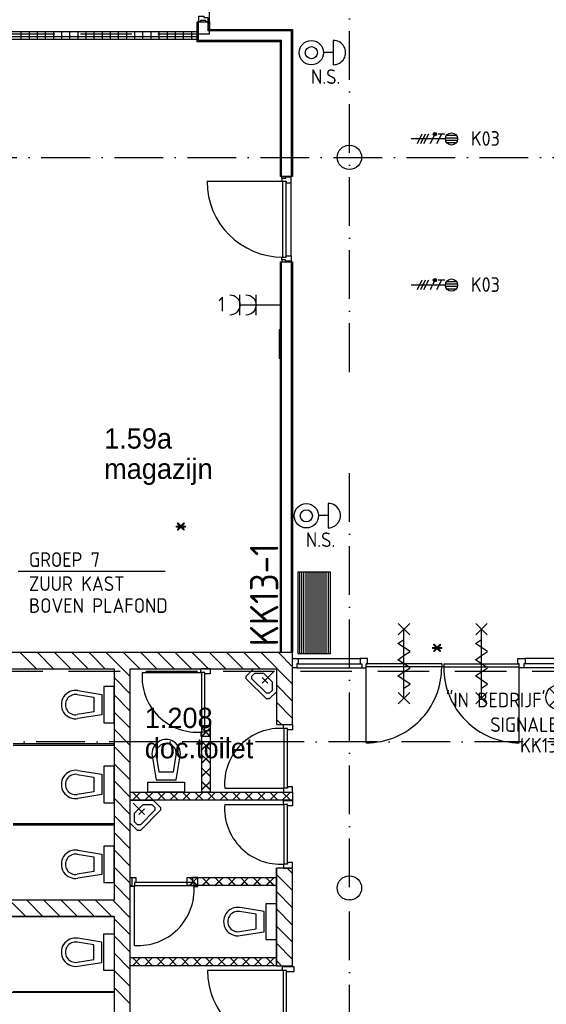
# Model space of a CAD drawing. Header units: millimetres. Extents: x -6587 to 112885, y 244 to 84344.
# Tile 38 of 50: x 71111 to 77601, y 47472 to 59601. Entities that reach past the tile are written whole.
import ezdxf
from ezdxf.enums import TextEntityAlignment as Align

# ---------------------------------------------------------------- set-up
doc = ezdxf.new("R2010")
doc.units = ezdxf.units.MM
doc.header["$LTSCALE"] = 100
doc.linetypes.add('DASHDOT', pattern=[9, 6, -1.5, 0, -1.5])
doc.linetypes.add('HIDDEN', pattern=[9.525, 6.35, -3.175])
doc.layers.get('0').update_dxf_attribs({"linetype": 'CONTINUOUS'})
for name, color, linetype in [('AL$1----_ALGEMEEN', 7, 'CONTINUOUS'), ('AL$7----_STRAMIEN', 1, 'DASHDOT'), ('AL22----_BINNENWAND', 7, 'CONTINUOUS'), ('AL28----_KONSTRUKTIE', 3, 'CONTINUOUS'), ('AL32----_BINNENKOZ', 7, 'CONTINUOUS'), ('AL32----_DRAAIR', 7, 'CONTINUOUS'), ('AL32----_DRAAIRICHTING', 1, 'CONTINUOUS'), ('AL65----_BEVEILIGING', 7, 'CONTINUOUS'), ('AL74----_INRSANITAIR', 7, 'CONTINUOUS'), ('ALXA1---_RASTER50', 12, 'CONTINUOUS'), ('ALXA7---_KALKZVUIL', 1, 'CONTINUOUS'), ('ALXAB---_PREFABBETON', 1, 'CONTINUOUS'), ('ALXAX---_TEGELWERK', 1, 'CONTINUOUS'), ('BOUW', 8, 'CONTINUOUS'), ('EB62203-_ATTRIB', 2, 'CONTINUOUS'), ('EB62205-_ATTRIB', 2, 'CONTINUOUS'), ('EB62209-_ATTRIB', 2, 'CONTINUOUS'), ('EB6331--_ATTRIB', 2, 'CONTINUOUS'), ('EB6441--_ATTRIB', 2, 'CONTINUOUS'), ('EL62203-_KRACHT-WCD230', 3, 'CONTINUOUS'), ('EL62205-_KRACHT-KAST', 3, 'CONTINUOUS'), ('EL62209-_KRACHT-ASP400', 3, 'CONTINUOUS'), ('EL6331--_BELET230V', 3, 'CONTINUOUS'), ('EL6441--_DATACOM', 3, 'CONTINUOUS'), ('LIJN050', 90, 'CONTINUOUS'), ('MAATV-SPARING', 1, 'CONTINUOUS'), ('TEKST25', 10, 'CONTINUOUS')]:
    doc.layers.add(name, color=color, linetype=linetype)
doc.styles.add('1_8', font='iso', dxfattribs={"width": 0.7, "height": 1.8})
doc.styles.add('3_5', font='iso', dxfattribs={"height": 3.5})
doc.styles.add('BURO-025', font='BUROFONT.shx', dxfattribs={"height": 250})
doc.styles.add('MAATVOERING', font='iso.shx')
doc.styles.add('NORATT', font='isocp.shx')
doc.styles.get("Standard").update_dxf_attribs({"font": 'iso.shx'})

# ---------------------------------------------------------------- blocks, each defined once
blk = doc.blocks.new('ES3W2A')
for p, q in [((1.25, 2), (-1.25, 2)), ((1.25, 2), (-1.25, 2)), ((0, 2), (0, -3)), ((0, 2), (0, -3)), ((1.25, 0), (-1.25, 0)), ((1.25, 0), (-1.25, 0))]:
    blk.add_line(p, q)
for centre in [(0, 3.25), (0, 3.25), (0, 1.25), (0, 1.25)]:
    blk.add_arc(centre, 1.25, 180, 0)
for tag, style, flags, p in [('VERMOGEN', 'NORATT', 9, (-2.5, 5)), ('VERMOGEN', '1_8', 9, (-2.5, 5)), ('GROEP', 'NORATT', 8, (0, 5)), ('GROEP', '1_8', 8, (0, 5)), ('SCHAK', 'NORATT', 8, (2.5, 5)), ('SCHAK', '1_8', 8, (2.5, 5)), ('GELIJK', 'NORATT', 9, (5, 5)), ('GELIJK', '1_8', 9, (5, 5)), ('KAST', 'NORATT', 9, (7, 5)), ('KAST', '1_8', 9, (7, 5)), ('TAL', 'NORATT', 8, (2.5, 5)), ('TAL', '1_8', 8, (2.5, 5))]:
    blk.add_attdef(tag, text='', height=1.8, rotation=90, dxfattribs=dict(style=style, flags=flags)).set_placement(p, align=Align.MIDDLE_CENTER)
at = {"width": 0.7, "flags": 8}
for style in ['NORATT', '1_8']:
    blk.add_attdef('DOEL', text='', height=1.8, rotation=90, dxfattribs=dict(at, style=style)).set_placement((-2.5, 5), align=Align.MIDDLE_LEFT)
at = {"flags": 9}
for style in ['NORATT', '1_8']:
    blk.add_attdef('M_CODE', text='', height=1.8, dxfattribs=dict(at, style=style)).set_placement((0, 0), align=Align.MIDDLE_CENTER)
blk = doc.blocks.new('ES111261')
for p, q in [((-5, 1.75), (5, 1.75)), ((-5, 1.5), (5, 1.5)), ((-5, 1.25), (5, 1.25)), ((-5, 1), (5, 1)), ((-5, 0.75), (5, 0.75)), ((-5, 0.5), (5, 0.5)), ((-5, 0.25), (5, 0.25)), ((-5, 0), (5, 0)), ((-5, -0.25), (5, -0.25)), ((-5, -0.5), (5, -0.5)), ((-5, -0.75), (5, -0.75)), ((-5, -1), (5, -1)), ((-5, -1.25), (5, -1.25)), ((-5, -1.5), (5, -1.5)), ((-5, -1.75), (5, -1.75)), ((-5, -2), (5, -2))]:
    blk.add_line(p, q)
blk.add_lwpolyline([(-5, -2), (5, -2), (5, 2), (-5, 2)], close=True)
for tag, height, style, flags, p in [('GROEPI', 1.8, '1_8', 9, (0, 9.5)), ('GROEP', 1.8, '1_8', 8, (0, 7.5)), ('CODE', 3.5, '3_5', 8, (0, 4.5)), ('M_CODE', 1.8, '1_8', 9, (0, 0)), ('KAST', 1.8, '1_8', 9, (0, -3.5)), ('VERMOGEN', 1.8, '1_8', 9, (0, -5.5)), ('DOEL', 1.8, '1_8', 9, (0, -7.5)), ('VERMOGENI', 1.8, '1_8', 9, (0, -9.5)), ('DOELI', 1.8, '1_8', 9, (0, -11.5))]:
    blk.add_attdef(tag, text='', height=height, dxfattribs=dict(style=style, flags=flags)).set_placement(p, align=Align.MIDDLE_CENTER)
at = {"style": '1_8', "flags": 9}
blk.add_attdef('RUIMTE', text='', height=1.8, dxfattribs=at).set_placement((0, -9.5), align=Align.MIDDLE)
blk = doc.blocks.new('ES111454')
for p, q in [((3.38, 5.7), (6.38, 5.7)), ((4.88, 5.7), (4.88, 4.53))]:
    blk.add_line(p, q)
for radius in [1.5, 0.75]:
    blk.add_circle((4.9, 3.01), radius)
blk.add_arc((4.88, 5.73), 1.5, 358.854, 181.146)
at = {"style": '1_8'}
for tag, flags, p in [('NUMMER', 8, (4.9, 8.51)), ('CODE', 8, (4.9, 6.01)), ('M_CODE', 9, (4.9, 3.01))]:
    blk.add_attdef(tag, text='', height=2, dxfattribs=dict(at, flags=flags)).set_placement(p, align=Align.MIDDLE)
blk = doc.blocks.new('ES081001')
for p, q in [((1.06, -1.06), (-1.06, 1.06)), ((-1.06, -1.06), (1.06, 1.06))]:
    blk.add_line(p, q)
blk.add_circle((0, 0), 1.5)
at = {"color": 2, "style": '1_8', "flags": 8}
for tag, p in [('NUMMER', (0, 5.5)), ('CODE', (0, 3))]:
    blk.add_attdef(tag, text='', height=1.8, dxfattribs=at).set_placement(p, align=Align.MIDDLE)
at = {"style": '1_8', "flags": 8}
blk.add_attdef('M_CODE', text='', height=1.8, dxfattribs=at).set_placement((0, 0), align=Align.MIDDLE_CENTER)
blk = doc.blocks.new('ES2X2')
for p, q in [((-0.45, 1.4), (-0.45, 2.6)), ((-0.15, 1.27), (-0.15, 2.73)), ((0.15, 1.27), (0.15, 2.73)), ((0.45, 1.4), (0.45, 2.6)), ((0, 1.25), (0, -3))]:
    blk.add_line(p, q)
at = {"color": 1}
for p, q in [((-0.72, -0.21), (-0.72, 0.11)), ((-0.64, -0.25), (-0.64, 0.15)), ((-0.6, 1.15), (-0.6, 0.35)), ((-0.6, 0.75), (0.6, 0.15)), ((-0.56, -0.25), (-0.56, 0.15)), ((-0.48, -0.21), (-0.48, 0.11)), ((-0.6, -0.05), (0.6, -0.65)), ((-0.6, -0.85), (0.6, -1.45)), ((-0.6, -1.25), (0.6, -1.85)), ((-0.6, -1.65), (0.6, -2.25))]:
    blk.add_line(p, q, dxfattribs=at)
blk.add_circle((0, 2), 0.75)
blk.add_circle((-0.6, -0.05), 0.2, dxfattribs=at)
at = {"style": '1_8'}
for tag, flags, p in [('VERMOGEN', 9, (-2.5, 4.5)), ('GROEP', 8, (0, 4.5)), ('SCHAK', 8, (2.5, 4.5)), ('KAST', 9, (7, 4.5)), ('DOEL', 8, (-2.5, 1))]:
    blk.add_attdef(tag, text='', height=1.8, rotation=90, dxfattribs=dict(at, flags=flags)).set_placement(p, align=Align.MIDDLE_LEFT)
at = {"style": '1_8', "flags": 8}
blk.add_attdef('TAL', text='', height=1.8, rotation=90, dxfattribs=at).set_placement((2.5, 4.5), align=Align.MIDDLE_CENTER)
at = {"style": '1_8', "flags": 9}
blk.add_attdef('M_CODE', text='', height=1.8, dxfattribs=at).set_placement((0, 0), align=Align.MIDDLE_CENTER)

msp = doc.modelspace()

# ---------------------------------------------------------------- linework, layer by layer
at = {"color": 3, "linetype": 'Continuous'}
for p, q in [((74309.8, 55780.6), (74309.8, 55429.1)), ((74324.8, 55780.6), (74309.8, 55780.6)), ((74324.8, 55428.8), (74309.8, 55428.8))]:
    msp.add_line(p, q, dxfattribs=at)
at = {"layer": 'AL$1----_ALGEMEEN', "color": 8}
msp.add_line((73384.6, 48047), (74274.8, 48047), dxfattribs=at)
at = {"layer": 'AL$7----_STRAMIEN', "color": 1}
for p, q in [((75174.8, 55260.6), (75174.8, 76734.4)), ((26373, 57905), (98018.3, 57905)), ((75174.8, 7509.2), (75174.8, 54196.6)), ((98018.3, 50705), (37273.1, 50705))]:
    msp.add_line(p, q, dxfattribs=at)
at = {"layer": 'AL22----_BINNENWAND', "color": 8}
for p, q in [((73299.8, 59330), (73299.8, 59576)), ((73299.8, 59576), (73449.8, 59576)), ((73449.8, 59576), (73449.8, 59480)), ((67874.8, 59455), (73299.8, 59455)), ((73299.8, 59455), (73299.8, 59355)), ((73449.8, 59480), (74474.8, 59480)), ((74474.8, 59480), (74474.8, 57668.1)), ((73299.8, 59355), (67974.8, 59355)), ((74324.8, 59330), (73299.8, 59330)), ((74324.8, 57668.1), (74324.8, 59330)), ((74474.8, 57668.1), (74324.8, 57668.1)), ((74324.8, 51805), (74324.8, 56618.1)), ((74324.8, 56618.1), (74474.8, 56618.1)), ((74474.8, 56618.1), (74474.8, 51805)), ((71317.5, 51605), (71117.5, 51805)), ((71529.6, 51605), (71329.6, 51805)), ((71741.7, 51605), (71541.7, 51805)), ((71953.9, 51605), (71753.9, 51805)), ((72166, 51605), (71966, 51805)), ((74474.8, 51805), (74324.8, 51805)), ((68074.8, 51605), (72274.8, 51605)), ((72274.8, 51605), (72274.8, 48755)), ((71827.6, 51336.3), (72124.8, 51288.5)), ((72274.8, 51388.5), (72149.8, 51388.5)), ((72149.8, 51388.5), (72149.8, 50938.5)), ((72274.8, 50938.5), (72274.8, 51388.5)), ((71819.7, 51286.9), (72024.8, 51253.9)), ((72024.8, 51253.9), (72024.8, 51073.1)), ((72124.8, 51288.5), (72124.8, 51038.5)), ((71699.8, 51113.5), (71699.8, 51113.5)), ((72024.8, 51073.1), (71819.7, 51040.1)), ((72124.8, 51038.5), (71827.6, 50990.7)), ((71874.8, 50988.5), (71874.8, 50988.5)), ((72149.8, 50938.5), (72274.8, 50938.5)), ((73357.8, 50085), (73357.8, 50908)), ((73357.8, 50908), (73457.8, 50908)), ((73457.8, 50908), (73457.8, 50085)), ((73357.8, 50085), (73357.8, 50774)), ((73357.8, 50774), (73457.8, 50774)), ((73457.8, 50774), (73457.8, 50085)), ((72274.8, 50678.5), (71031.3, 50678.5)), ((71031.3, 50665.5), (72274.8, 50665.5)), ((72274.8, 50665.5), (72274.8, 50678.5)), ((71827.6, 50352.8), (72124.8, 50305)), ((72274.8, 50405), (72149.8, 50405)), ((72149.8, 50405), (72149.8, 49955)), ((72274.8, 49955), (72274.8, 50405)), ((71819.7, 50303.4), (72024.8, 50270.4)), ((72024.8, 50270.4), (72024.8, 50089.6)), ((72124.8, 50305), (72124.8, 50055)), ((71699.8, 50130), (71699.8, 50130)), ((72024.8, 50089.6), (71819.7, 50056.6)), ((72124.8, 50055), (71827.6, 50007.2)), ((71874.8, 50005), (71874.8, 50005)), ((72474.8, 49985), (72474.8, 50085)), ((72474.8, 50085), (74474.8, 50085)), ((74474.8, 49985), (72474.8, 49985)), ((73457.8, 50085), (73357.8, 50085)), ((73457.8, 50085), (73357.8, 50085)), ((74474.8, 50085), (74474.8, 49985)), ((72149.8, 49955), (72274.8, 49955)), ((72274.8, 49694.5), (71031.3, 49694.5)), ((71031.3, 49681.5), (72274.8, 49681.5)), ((72274.8, 49681.5), (72274.8, 49694.5)), ((71827.6, 49369.3), (72124.8, 49321.5)), ((72274.8, 49421.5), (72149.8, 49421.5)), ((72149.8, 49421.5), (72149.8, 48971.5)), ((72274.8, 48971.5), (72274.8, 49421.5)), ((71819.7, 49319.9), (72024.8, 49286.9)), ((72024.8, 49286.9), (72024.8, 49106.1)), ((72124.8, 49321.5), (72124.8, 49071.5)), ((71699.8, 49146.5), (71699.8, 49146.5)), ((72024.8, 49106.1), (71819.7, 49073.1)), ((72124.8, 49071.5), (71827.6, 49023.7)), ((71874.8, 49021.5), (71874.8, 49021.5)), ((72474.8, 48935), (72474.8, 49035)), ((72474.8, 49035), (72494.8, 49035)), ((72494.8, 49035), (72494.8, 48935)), ((73174.8, 48935), (73174.8, 49035)), ((73174.8, 49035), (74274.8, 49035)), ((73308.8, 48935), (73308.8, 49035)), ((73308.8, 49035), (74274.8, 49035)), ((74274.8, 49035), (74274.8, 48935)), ((74274.8, 49035), (74274.8, 48935)), ((72149.8, 48971.5), (72274.8, 48971.5)), ((72494.8, 48935), (72474.8, 48935)), ((74274.8, 48935), (73174.8, 48935)), ((74274.8, 48935), (73308.8, 48935)), ((72274.8, 48755), (68074.8, 48755)), ((72274.8, 48755), (68074.8, 48755)), ((71185.5, 48555), (70985.5, 48755)), ((71397.6, 48555), (71197.6, 48755)), ((71609.8, 48555), (71409.8, 48755)), ((71821.9, 48555), (71621.9, 48755)), ((72034, 48555), (71834, 48755)), ((72246.2, 48555), (72046.2, 48755)), ((72274.8, 48555), (68074.8, 48555)), ((68074.8, 48555), (72274.8, 48555)), ((72124.8, 48238.5), (71827.6, 48286.3)), ((71874.8, 48288.5), (71874.8, 48288.5)), ((72149.8, 47888.5), (72149.8, 48338.5)), ((72149.8, 48338.5), (72274.8, 48338.5)), ((72274.8, 48338.5), (72274.8, 47888.5)), ((71699.8, 48163.5), (71699.8, 48163.5)), ((72024.8, 48203.9), (71819.7, 48236.9)), ((72024.8, 48023.1), (72024.8, 48203.9)), ((72124.8, 47988.5), (72124.8, 48238.5)), ((72474.8, 48047), (74274.8, 48047)), ((72474.8, 47947), (72474.8, 48047)), ((74274.8, 48047), (74274.8, 47947)), ((71819.7, 47990.1), (72024.8, 48023.1)), ((71827.6, 47940.7), (72124.8, 47988.5)), ((74274.8, 47947), (72474.8, 47947)), ((72274.8, 47888.5), (72149.8, 47888.5)), ((72274.8, 47615.5), (71018.3, 47615.5)), ((71031.3, 47628.5), (72274.8, 47628.5)), ((72274.8, 47628.5), (72274.8, 47615.5))]:
    msp.add_line(p, q, dxfattribs=at)
at = {"layer": 'AL22----_BINNENWAND', "color": 8, "linetype": 'Continuous'}
for p, q in [((73314.8, 59345), (73314.8, 59576)), ((73434.8, 59465), (73434.8, 59576)), ((74459.8, 59465), (73434.8, 59465)), ((74459.8, 57668.1), (74459.8, 59465)), ((74339.8, 59345), (73314.8, 59345)), ((74339.8, 57668.1), (74339.8, 59345)), ((74339.8, 51805), (74339.8, 56618.1)), ((74459.8, 51805), (74459.8, 56618.1))]:
    msp.add_line(p, q, dxfattribs=at)
at = {"layer": 'AL22----_BINNENWAND', "color": 8}
for centre, radius in [((71799.8, 51163.5), 175), ((71799.8, 51163.5), 125), ((71799.8, 50180), 175), ((71799.8, 50180), 125), ((71799.8, 49196.5), 175), ((71799.8, 49196.5), 125), ((71799.8, 48113.5), 175), ((71799.8, 48113.5), 125)]:
    msp.add_arc(centre, radius, 80.86729, 279.13271, dxfattribs=at)
at = {"layer": 'AL28----_KONSTRUKTIE', "color": 8, "linetype": 'Continuous'}
for p, q in [((74474.8, 51805), (67874.8, 51805)), ((74474.8, 50917), (74474.8, 51805)), ((72474.8, 48555), (72474.8, 51605)), ((72474.8, 51605), (74274.8, 51604)), ((74274.8, 51604), (74274.8, 50917)), ((74274.8, 50917), (74474.8, 50917)), ((74274.8, 49150), (74274.8, 47947)), ((74474.8, 49150), (74274.8, 49150)), ((74474.8, 47947), (74474.8, 49150)), ((72274.8, 48555), (72274.8, 44955)), ((72474.8, 44955), (72474.8, 48555)), ((74274.8, 47947), (74474.8, 47947))]:
    msp.add_line(p, q, dxfattribs=at)
at = {"layer": 'AL28----_KONSTRUKTIE', "color": 8}
for centre in [(75174.8, 57905), (75174.8, 48905)]:
    msp.add_circle(centre, 150, dxfattribs=at)
at = {"layer": 'AL32----_BINNENKOZ', "color": 8}
for p, q in [((74474.8, 51616), (74474.8, 51730)), ((74474.8, 51730), (74541.8, 51730)), ((74541.8, 51730), (75309.3, 51730)), ((74541.8, 51730), (74541.8, 51667)), ((75399.3, 51730), (75309.3, 51730)), ((75309.3, 51730), (75309.3, 51667)), ((75399.3, 51667), (75399.3, 51730)), ((77250.3, 51667), (77250.3, 51730)), ((77250.3, 51730), (77340.3, 51730)), ((78107.8, 51730), (77340.3, 51730)), ((77340.3, 51730), (77340.3, 51667)), ((73343.8, 51608), (73457.8, 51608)), ((73343.8, 51558), (73343.8, 51608)), ((73394.8, 51558), (73343.8, 51558)), ((73354.8, 50824), (73354.8, 51558)), ((73394.8, 51541), (73394.8, 51558)), ((73394.8, 50824), (73394.8, 51558)), ((73457.8, 51608), (73457.8, 51541)), ((74524.8, 51616), (74474.8, 51616)), ((74541.8, 51667), (74524.8, 51667)), ((74524.8, 51667), (74524.8, 51616)), ((74524.8, 51616), (75326.3, 51616)), ((74541.8, 51667), (75309.3, 51667)), ((75309.3, 51667), (75326.3, 51667)), ((75326.3, 51667), (75326.3, 51616)), ((75326.3, 51616), (75382.3, 51616)), ((75326.3, 51616), (75382.3, 51616)), ((76312.3, 51667), (75382.3, 51667)), ((75382.3, 51616), (75382.3, 51667)), ((75382.3, 51667), (75399.3, 51667)), ((76312.3, 51627), (75382.3, 51627)), ((76312.3, 51667), (76312.3, 51627)), ((76337.3, 51627), (76312.3, 51627)), ((76337.3, 51667), (76337.3, 51627)), ((76337.3, 51667), (77267.3, 51667)), ((76337.3, 51627), (77267.3, 51627)), ((77267.3, 51667), (77250.3, 51667)), ((77267.3, 51616), (77267.3, 51667)), ((77323.3, 51616), (77267.3, 51616)), ((77323.3, 51616), (77267.3, 51616)), ((77340.3, 51667), (77323.3, 51667)), ((77323.3, 51667), (77323.3, 51616)), ((78124.8, 51616), (77323.3, 51616)), ((78107.8, 51667), (77340.3, 51667)), ((73457.8, 51541), (73394.8, 51541)), ((73394.8, 50824), (73343.8, 50824)), ((73343.8, 50824), (73343.8, 50774)), ((73457.8, 50841), (73394.8, 50841)), ((73394.8, 50841), (73394.8, 50824)), ((73457.8, 50774), (73457.8, 50841)), ((74360.8, 50919), (74474.8, 50919)), ((74360.8, 50869), (74360.8, 50919)), ((74411.8, 50869), (74360.8, 50869)), ((74371.8, 50135), (74371.8, 50869)), ((74411.8, 50135), (74411.8, 50869)), ((74411.8, 50852), (74411.8, 50869)), ((74474.8, 50852), (74411.8, 50852)), ((74474.8, 50919), (74474.8, 50852)), ((73343.8, 50774), (73457.8, 50774)), ((74411.8, 50135), (74360.8, 50135)), ((74360.8, 50135), (74360.8, 50085)), ((74474.8, 50152), (74411.8, 50152)), ((74411.8, 50152), (74411.8, 50135)), ((74474.8, 50085), (74474.8, 50152)), ((74360.8, 50085), (74474.8, 50085)), ((74360.8, 49984), (74474.8, 49984)), ((74360.8, 49934), (74360.8, 49984)), ((74474.8, 49984), (74474.8, 49917)), ((74411.8, 49934), (74360.8, 49934)), ((74371.8, 49200), (74371.8, 49934)), ((74411.8, 49200), (74411.8, 49934)), ((74411.8, 49917), (74411.8, 49934)), ((74474.8, 49917), (74411.8, 49917)), ((74411.8, 49200), (74360.8, 49200)), ((74360.8, 49200), (74360.8, 49150)), ((74360.8, 49150), (74474.8, 49150)), ((74474.8, 49217), (74411.8, 49217)), ((74411.8, 49217), (74411.8, 49200)), ((74474.8, 49150), (74474.8, 49217)), ((72474.8, 48921), (72474.8, 49035)), ((72474.8, 49035), (72541.8, 49035)), ((72541.8, 49035), (72541.8, 48972)), ((73308.8, 49035), (73241.8, 49035)), ((73241.8, 49035), (73241.8, 48972)), ((73308.8, 48921), (73308.8, 49035)), ((72524.8, 48921), (72474.8, 48921)), ((72541.8, 48972), (72524.8, 48972)), ((72524.8, 48972), (72524.8, 48921)), ((73258.8, 48972), (72524.8, 48972)), ((73258.8, 48932), (72524.8, 48932)), ((73241.8, 48972), (73258.8, 48972)), ((73258.8, 48972), (73258.8, 48921)), ((73258.8, 48921), (73308.8, 48921)), ((74349.3, 47889), (74349.3, 47939)), ((74349.3, 47939), (74488.3, 47939)), ((74488.3, 47939), (74488.3, 47872)), ((74400.3, 47889), (74349.3, 47889)), ((74400.3, 47889), (74360.3, 47889)), ((74360.3, 47889), (74360.3, 46955)), ((74360.3, 47889), (74360.3, 46955)), ((74400.3, 46955), (74400.3, 47889)), ((74400.3, 47872), (74400.3, 47889)), ((74488.3, 47872), (74400.3, 47872))]:
    msp.add_line(p, q, dxfattribs=at)
for points in [[(73431.8, 59576), (73406.8, 59576), (73406.8, 59592), (73339.8, 59592), (73339.8, 59576), (73317.8, 59576), (73317.8, 59643), (73380.8, 59643), (73380.8, 59626), (73431.8, 59626), (73431.8, 59576)], [(74342.8, 57645.1), (74342.8, 57668.1), (74386.8, 57668.1), (74386.8, 57645.1)], [(74342.8, 57645.1), (74342.8, 57610.1), (74393.8, 57610.1), (74393.8, 57593.1), (74456.8, 57593.1), (74456.8, 57660.1), (74386.8, 57660.1), (74386.8, 57645.1), (74342.8, 57645.1)], [(74353.8, 56676.1), (74353.8, 57610.1)], [(74393.8, 56676.1), (74393.8, 57610.1)], [(74342.8, 56641.1), (74342.8, 56676.1), (74393.8, 56676.1), (74393.8, 56693.1), (74456.8, 56693.1), (74456.8, 56626.1), (74386.8, 56626.1), (74386.8, 56641.1), (74342.8, 56641.1)], [(74342.8, 56641.1), (74342.8, 56618.1), (74386.8, 56618.1), (74386.8, 56641.1)]]:
    msp.add_lwpolyline(points, dxfattribs=at)
at = {"layer": 'AL32----_BINNENKOZ', "color": 8, "linetype": 'Continuous'}
msp.add_lwpolyline([(74456.8, 56693.1), (74456.8, 57593.1)], dxfattribs=at)
at = {"layer": 'AL32----_DRAAIR', "color": 8}
for p, q in [((72620.8, 51558), (73354.8, 51558)), ((75382.3, 50693), (75382.3, 51627)), ((77267.3, 50693), (77267.3, 51627)), ((73637.8, 50135), (74371.8, 50135)), ((73637.8, 49934), (74371.8, 49934)), ((72524.8, 48198), (72524.8, 48932))]:
    msp.add_line(p, q, dxfattribs=at)
msp.add_lwpolyline([(73419.8, 57610.1), (74353.8, 57610.1)], dxfattribs=at)
for centre, radius, start, end in [((74353.8, 57610.1), 934, 180, 270), ((73304.8, 51507.9), 685.8, 175.8145, 274.1855), ((75381.7, 51623.6), 930.6, 270.03613, 0.20977), ((77267.9, 51623.6), 930.6, 179.79023, 269.96387), ((74321.8, 50185), 685.8, 85.8145, 184.1855), ((74321.8, 49883.9), 685.8, 175.8145, 274.1855), ((72574.9, 48881.9), 685.8, 265.8145, 4.1855)]:
    msp.add_arc(centre, radius, start, end, dxfattribs=at)
at = {"layer": 'AL32----_DRAAIRICHTING', "color": 8}
msp.add_line((74360.3, 47889), (73426.3, 47889), dxfattribs=at)
msp.add_arc((74360.3, 47889), 934, 180, 270, dxfattribs=at)
at = {"layer": 'AL65----_BEVEILIGING', "color": 8, "linetype": 'Continuous'}
for p, q in [((75777.3, 52022), (75917.3, 52162)), ((75917.3, 52022), (75777.3, 52162)), ((76732.3, 52022), (76872.3, 52162)), ((76872.3, 52022), (76732.3, 52162)), ((75847.3, 51242), (75847.3, 52092)), ((76802.3, 51242), (76802.3, 52092)), ((75772.3, 51917), (75847.3, 51967)), ((75922.3, 51817), (75772.3, 51917)), ((76727.3, 51917), (76802.3, 51967)), ((76877.3, 51817), (76727.3, 51917)), ((75847.3, 51767), (75922.3, 51817)), ((76802.3, 51767), (76877.3, 51817)), ((75772.3, 51717), (75847.3, 51767)), ((75922.3, 51617), (75772.3, 51717)), ((76727.3, 51717), (76802.3, 51767)), ((76877.3, 51617), (76727.3, 51717)), ((75772.3, 51517), (75847.3, 51567)), ((75847.3, 51567), (75922.3, 51617)), ((76727.3, 51517), (76802.3, 51567)), ((76802.3, 51567), (76877.3, 51617)), ((75922.3, 51417), (75772.3, 51517)), ((76877.3, 51417), (76727.3, 51517)), ((75777.3, 51172), (75917.3, 51312)), ((75917.3, 51172), (75777.3, 51312)), ((75847.3, 51367), (75922.3, 51417)), ((76732.3, 51172), (76872.3, 51312)), ((76872.3, 51172), (76732.3, 51312)), ((76802.3, 51367), (76877.3, 51417))]:
    msp.add_line(p, q, dxfattribs=at)
at = {"layer": 'AL74----_INRSANITAIR', "color": 8, "linetype": 'Continuous'}
for p, q in [((73903.6, 51515.6), (73992, 51604)), ((73974.3, 51515.6), (74009.6, 51551)), ((73992, 51604), (74274.8, 51604)), ((74009.6, 51551), (74115.7, 51551)), ((74239.4, 51568.6), (74098, 51427.2)), ((74115.7, 51551), (74115.7, 51551)), ((74115.7, 51551), (74221.8, 51444.9)), ((74274.8, 51604), (74274.8, 51321.2)), ((74274.8, 51604), (74274.8, 51604)), ((73903.6, 51480.3), (73903.6, 51515.6)), ((74151.1, 51232.8), (73903.6, 51480.3)), ((73974.3, 51480.3), (73974.3, 51515.6)), ((74151.1, 51303.5), (73974.3, 51480.3)), ((74168.7, 51427.2), (74098, 51497.9)), ((74221.8, 51444.9), (74221.8, 51338.8)), ((74221.8, 51338.8), (74186.4, 51303.5)), ((74274.8, 51321.2), (74186.4, 51232.8)), ((74186.4, 51303.5), (74151.1, 51303.5)), ((74186.4, 51232.8), (74151.1, 51232.8)), ((72966.3, 50660), (72966.3, 50660)), ((72743.6, 50532.2), (72791.3, 50235)), ((72792.9, 50540.1), (72825.9, 50335)), ((73006.8, 50335), (73039.8, 50540.1)), ((73041.3, 50235), (73089.1, 50532.2)), ((73091.3, 50485), (73091.3, 50485)), ((72791.3, 50235), (73041.3, 50235)), ((72825.9, 50335), (73006.8, 50335)), ((72691.3, 50085), (72691.3, 50210)), ((72691.3, 50210), (73141.3, 50210)), ((73141.3, 50210), (73141.3, 50085)), ((72474.8, 49985), (72757.6, 49985)), ((72474.8, 49702.2), (72474.8, 49985)), ((72474.8, 49985), (72474.8, 49985)), ((73141.3, 50085), (72691.3, 50085)), ((72757.6, 49985), (72846, 49896.6)), ((72510.2, 49949.6), (72651.6, 49808.2)), ((72527.8, 49825.9), (72633.9, 49932)), ((72651.6, 49878.9), (72580.9, 49808.2)), ((72775.3, 49861.3), (72598.5, 49684.5)), ((72846, 49861.3), (72598.5, 49613.8)), ((72633.9, 49932), (72740, 49932)), ((72740, 49932), (72775.3, 49896.6)), ((72775.3, 49896.6), (72775.3, 49861.3)), ((72846, 49896.6), (72846, 49861.3)), ((72527.8, 49719.8), (72527.8, 49825.9)), ((72527.8, 49825.9), (72527.8, 49825.9)), ((72563.2, 49613.8), (72474.8, 49702.2)), ((72474.8, 49702.2), (72474.8, 49702.2)), ((72563.2, 49684.5), (72527.8, 49719.8)), ((72598.5, 49684.5), (72563.2, 49684.5)), ((72598.5, 49613.8), (72563.2, 49613.8)), ((74124.8, 48615.5), (73827.6, 48663.3)), ((73874.8, 48665.5), (73874.8, 48665.5)), ((74149.8, 48265.5), (74149.8, 48715.5)), ((74149.8, 48715.5), (74274.8, 48715.5)), ((74274.8, 48715.5), (74274.8, 48265.5)), ((73699.8, 48540.5), (73699.8, 48540.5)), ((74024.8, 48580.9), (73819.7, 48613.9)), ((74024.8, 48400.1), (74024.8, 48580.9)), ((74124.8, 48365.5), (74124.8, 48615.5)), ((73819.7, 48367.1), (74024.8, 48400.1)), ((73827.6, 48317.7), (74124.8, 48365.5)), ((74274.8, 48265.5), (74149.8, 48265.5))]:
    msp.add_line(p, q, dxfattribs=at)
for centre, radius, start, end in [((72916.3, 50560), 175, 350.86729, 189.13271), ((72916.3, 50560), 125, 350.86729, 189.13271), ((73799.8, 48490.5), 175, 80.86729, 279.13271), ((73799.8, 48490.5), 125, 80.86729, 279.13271)]:
    msp.add_arc(centre, radius, start, end, dxfattribs=at)
at = {"layer": 'ALXA1---_RASTER50', "color": 8}
msp.add_line((74274.8, 47947), (74274.8, 49150), dxfattribs=at)
at = {"layer": 'ALXA7---_KALKZVUIL', "color": 8}
for p, q in [((73357.8, 50875.7), (73457.8, 50775.7)), ((73357.8, 50775.7), (73457.8, 50875.7)), ((73457.8, 50872.7), (73357.8, 50772.7)), ((73457.8, 50772.7), (73357.8, 50872.7)), ((73357.8, 50711.1), (73457.8, 50611.1)), ((73357.8, 50611.1), (73457.8, 50711.1)), ((73457.8, 50708.1), (73357.8, 50608.1)), ((73457.8, 50608.1), (73357.8, 50708.1)), ((73357.8, 50546.5), (73457.8, 50446.5)), ((73357.8, 50446.5), (73457.8, 50546.5)), ((73457.8, 50543.5), (73357.8, 50443.5)), ((73457.8, 50443.5), (73357.8, 50543.5)), ((73357.8, 50381.9), (73457.8, 50281.9)), ((73357.8, 50281.9), (73457.8, 50381.9)), ((73457.8, 50378.9), (73357.8, 50278.9)), ((73457.8, 50278.9), (73357.8, 50378.9)), ((73357.8, 50217.3), (73457.8, 50117.3)), ((73357.8, 50117.3), (73457.8, 50217.3)), ((73457.8, 50214.3), (73357.8, 50114.3)), ((73457.8, 50114.3), (73357.8, 50214.3)), ((72501.8, 49985), (72601.8, 50085)), ((72601.8, 49985), (72501.8, 50085)), ((72655.6, 49985), (72755.6, 50085)), ((72755.6, 49985), (72655.6, 50085)), ((72809.5, 49985), (72909.5, 50085)), ((72909.5, 49985), (72809.5, 50085)), ((72963.3, 49985), (73063.3, 50085)), ((73063.3, 49985), (72963.3, 50085)), ((73117.1, 49985), (73217.1, 50085)), ((73217.1, 49985), (73117.1, 50085)), ((73271, 49985), (73371, 50085)), ((73371, 49985), (73271, 50085)), ((73424.8, 49985), (73524.8, 50085)), ((73524.8, 49985), (73424.8, 50085)), ((73578.7, 49985), (73678.7, 50085)), ((73678.7, 49985), (73578.7, 50085)), ((73732.5, 49985), (73832.5, 50085)), ((73832.5, 49985), (73732.5, 50085)), ((73886.4, 49985), (73986.4, 50085)), ((73986.4, 49985), (73886.4, 50085)), ((74040.2, 49985), (74140.2, 50085)), ((74140.2, 49985), (74040.2, 50085)), ((74194.1, 49985), (74294.1, 50085)), ((74294.1, 49985), (74194.1, 50085)), ((74347.9, 49985), (74447.9, 50085)), ((74447.9, 49985), (74347.9, 50085)), ((73203.4, 48935), (73303.4, 49035)), ((73303.4, 48935), (73203.4, 49035)), ((73203.4, 48932), (73303.4, 49032)), ((73303.4, 48932), (73203.4, 49032)), ((73360.6, 48935), (73460.6, 49035)), ((73460.6, 48935), (73360.6, 49035)), ((73360.6, 48932), (73460.6, 49032)), ((73460.6, 48932), (73360.6, 49032)), ((73517.7, 48935), (73617.7, 49035)), ((73617.7, 48935), (73517.7, 49035)), ((73517.7, 48932), (73617.7, 49032)), ((73617.7, 48932), (73517.7, 49032)), ((73674.8, 48935), (73774.8, 49035)), ((73774.8, 48935), (73674.8, 49035)), ((73674.8, 48932), (73774.8, 49032)), ((73774.8, 48932), (73674.8, 49032)), ((73832, 48935), (73932, 49035)), ((73932, 48935), (73832, 49035)), ((73832, 48932), (73932, 49032)), ((73932, 48932), (73832, 49032)), ((73989.1, 48935), (74089.1, 49035)), ((74089.1, 48935), (73989.1, 49035)), ((73989.1, 48932), (74089.1, 49032)), ((74089.1, 48932), (73989.1, 49032)), ((74146.3, 48935), (74246.3, 49035)), ((74246.3, 48935), (74146.3, 49035)), ((74146.3, 48932), (74246.3, 49032)), ((74246.3, 48932), (74146.3, 49032)), ((72599.8, 48047), (72499.8, 47947)), ((72499.8, 48047), (72599.8, 47947)), ((72749.8, 48047), (72649.8, 47947)), ((72649.8, 48047), (72749.8, 47947)), ((72899.8, 48047), (72799.8, 47947)), ((72799.8, 48047), (72899.8, 47947)), ((73049.8, 48047), (72949.8, 47947)), ((72949.8, 48047), (73049.8, 47947)), ((73199.8, 48047), (73099.8, 47947)), ((73099.8, 48047), (73199.8, 47947)), ((73349.8, 48047), (73249.8, 47947)), ((73249.8, 48047), (73349.8, 47947)), ((73499.8, 48047), (73399.8, 47947)), ((73399.8, 48047), (73499.8, 47947)), ((73649.8, 48047), (73549.8, 47947)), ((73549.8, 48047), (73649.8, 47947)), ((73799.8, 48047), (73699.8, 47947)), ((73699.8, 48047), (73799.8, 47947)), ((73949.8, 48047), (73849.8, 47947)), ((73849.8, 48047), (73949.8, 47947)), ((74099.8, 48047), (73999.8, 47947)), ((73999.8, 48047), (74099.8, 47947)), ((74249.8, 48047), (74149.8, 47947)), ((74149.8, 48047), (74249.8, 47947))]:
    msp.add_line(p, q, dxfattribs=at)
at = {"layer": 'ALXAB---_PREFABBETON', "color": 8}
for p, q in [((72474.8, 51508.3), (72178.1, 51805)), ((72590.3, 51604.9), (72390.3, 51805)), ((72802.6, 51604.8), (72602.4, 51805)), ((73014.8, 51604.7), (72814.5, 51805)), ((73227.1, 51604.6), (73026.7, 51805)), ((73439.2, 51604.6), (73238.8, 51805)), ((73651.6, 51604.3), (73450.9, 51805)), ((73863.8, 51604.2), (73663.1, 51805)), ((74076.1, 51604.1), (73875.2, 51805)), ((74474.8, 51417.5), (74087.3, 51805)), ((74474.8, 51629.6), (74299.5, 51805)), ((72474.8, 51296.2), (72274.8, 51496.2)), ((74474.8, 51205.3), (74274.8, 51405.3)), ((72474.8, 51084), (72274.8, 51284)), ((74474.8, 50993.2), (74274.8, 51193.2)), ((72474.8, 50871.9), (72274.8, 51071.9)), ((74338.9, 50917), (74274.8, 50981.1)), ((72474.8, 50659.8), (72274.8, 50859.8)), ((72474.8, 50447.6), (72274.8, 50647.6)), ((72474.8, 50235.5), (72274.8, 50435.5)), ((72474.8, 50023.4), (72274.8, 50223.4)), ((72474.8, 49811.2), (72274.8, 50011.2)), ((72474.8, 49599.1), (72274.8, 49799.1)), ((72474.8, 49387), (72274.8, 49587)), ((72474.8, 49174.8), (72274.8, 49374.8)), ((72474.8, 48962.7), (72274.8, 49162.7)), ((74474.8, 49084), (74408.9, 49150)), ((74474.8, 48871.9), (74274.8, 49071.9)), ((72474.8, 48750.6), (72274.8, 48950.6)), ((74474.8, 48659.8), (74274.8, 48859.8)), ((72474.8, 48538.4), (72258.3, 48755)), ((74474.8, 48447.6), (74274.8, 48647.6)), ((72474.8, 48326.3), (72274.8, 48526.3)), ((74474.8, 48235.5), (74274.8, 48435.5)), ((72474.8, 48114.2), (72274.8, 48314.2)), ((74474.8, 48023.4), (74274.8, 48223.4)), ((72474.8, 47902), (72274.8, 48102)), ((74339.1, 47947), (74274.8, 48011.2)), ((72474.8, 47689.9), (72274.8, 47889.9)), ((72474.8, 47477.8), (72274.8, 47677.8))]:
    msp.add_line(p, q, dxfattribs=at)
at = {"layer": 'ALXAX---_TEGELWERK', "color": 8}
for p, q in [((71131, 59355), (71131, 59455)), ((71231, 59355), (71231, 59455)), ((71331, 59355), (71331, 59455)), ((71431, 59355), (71431, 59455)), ((71531, 59355), (71531, 59455)), ((71631, 59355), (71631, 59455)), ((71731, 59355), (71731, 59455)), ((71831, 59355), (71831, 59455)), ((71931, 59355), (71931, 59455)), ((72031, 59355), (72031, 59455)), ((72131, 59355), (72131, 59455)), ((72231, 59355), (72231, 59455)), ((72331, 59355), (72331, 59455)), ((72431, 59355), (72431, 59455)), ((72531, 59355), (72531, 59455)), ((72631, 59355), (72631, 59455)), ((72731, 59355), (72731, 59455)), ((72831, 59355), (72831, 59455)), ((72931, 59355), (72931, 59455)), ((73031, 59355), (73031, 59455)), ((73131, 59355), (73131, 59455)), ((73231, 59355), (73231, 59455)), ((67874.8, 59393.5), (73299.8, 59393.5))]:
    msp.add_line(p, q, dxfattribs=at)
at = {"layer": 'LIJN050', "color": 130, "linetype": 'HIDDEN'}
for p, q in [((73447.7, 69475.1), (73447.3, 59419.5)), ((73447.7, 59421.1), (70760.9, 59421.1)), ((70760.9, 51574.1), (83925.3, 51574.1))]:
    msp.add_line(p, q, dxfattribs=at)
at = {"layer": 'TEKST25', "color": 3}
msp.add_line((72903.5, 52805.4), (71091.3, 52805.4), dxfattribs=at)

# ---------------------------------------------------------------- block references
at = {"layer": 'EL62203-_KRACHT-WCD230'}
ref = msp.add_blockref('ES3W2A', (74025, 56087, 1050), dxfattribs=dict(at, xscale=-100, yscale=100, zscale=100, rotation=90))
ref.add_attrib('GROEP', '1', dxfattribs={"layer": 'EB62203-_ATTRIB', "color": 1, "height": 180, "style": '1_8', "flags": 8}).set_placement((73559.6, 56096, 1050), align=Align.MIDDLE_LEFT)
at = {"layer": 'EL62205-_KRACHT-KAST'}
ref = msp.add_blockref('ES111261', (74740.1, 52294.7, 1050), dxfattribs=dict(at, xscale=100, yscale=100, zscale=100, rotation=90))
ref.add_attrib('CODE', 'KK13-1', dxfattribs={"layer": 'EB62205-_ATTRIB', "color": 3, "height": 350, "rotation": 90, "style": '3_5', "flags": 8}).set_placement((74123.8, 52517.3, 1050), align=Align.MIDDLE_CENTER)
at = {"layer": 'EL62209-_KRACHT-ASP400'}
ref = msp.add_blockref('ES2X2', (76233.8, 58131.7), dxfattribs=dict(at, xscale=100, yscale=100, zscale=100, rotation=270))
ref.add_attrib('GROEP', 'K03', dxfattribs={"layer": 'EB62209-_ATTRIB', "color": 1, "height": 180, "style": '1_8', "flags": 8}).set_placement((77028.8, 58137.7), align=Align.MIDDLE_RIGHT)
ref = msp.add_blockref('ES2X2', (76233.8, 56331.7), dxfattribs=dict(at, xscale=100, yscale=100, zscale=100, rotation=270))
ref.add_attrib('GROEP', 'K03', dxfattribs={"layer": 'EB62209-_ATTRIB', "color": 1, "height": 180, "style": '1_8', "flags": 8}).set_placement((77028.8, 56337.7), align=Align.MIDDLE_RIGHT)
at = {"layer": 'EL6331--_BELET230V'}
ref = msp.add_blockref('ES081001', (77745.6, 51254.6), dxfattribs=dict(at, xscale=100, yscale=100, zscale=100))
ref.add_attrib('CODE', '"IN BEDRIJF"', dxfattribs={"layer": 'EB6331--_ATTRIB', "color": 1, "height": 180, "style": '1_8', "flags": 8}).set_placement((76999.4, 51238), align=Align.MIDDLE)
ref.add_attrib('NUMMER', 'KK13-1', dxfattribs={"layer": 'EB6331--_ATTRIB', "color": 1, "height": 180, "style": '1_8', "flags": 8}).set_placement((77604.3, 50662.8), align=Align.MIDDLE)
ref.add_attrib('M_CODE', 'SIGNALERING', dxfattribs={"layer": 'EB6331--_ATTRIB', "color": 1, "height": 180, "style": '1_8', "flags": 8}).set_placement((77558.4, 50917), align=Align.MIDDLE_CENTER)
at = {"layer": 'EL6441--_DATACOM'}
ref = msp.add_blockref('ES111454', (74405, 59684.5), dxfattribs=dict(at, xscale=100, yscale=100, zscale=100, rotation=270))
ref.add_attrib('M_CODE', 'N.S.', dxfattribs={"layer": 'EB6441--_ATTRIB', "color": 1, "height": 180, "style": '1_8', "flags": 8}).set_placement((74882.4, 58899.9), align=Align.MIDDLE)
ref = msp.add_blockref('ES111454', (74342.6, 53979.9), dxfattribs=dict(at, xscale=100, yscale=100, zscale=100, rotation=270))
ref.add_attrib('M_CODE', 'N.S.', dxfattribs={"layer": 'EB6441--_ATTRIB', "color": 1, "height": 180, "style": '1_8', "flags": 8}).set_placement((74820, 53195.3), align=Align.MIDDLE)

# ---------------------------------------------------------------- texts
at = {"layer": 'BOUW', "style": 'BURO-025'}
for s, p in [('1.59a', (72152.1, 54317.3)), ('magazijn', (72152.1, 53944.3)), ('1.208', (72652.9, 50875)), ('doc.toilet', (72652.9, 50502))]:
    msp.add_text(s, height=250, dxfattribs=at).set_placement(p)
at = {"layer": 'MAATV-SPARING', "color": 8}
for p in [(73015, 53251.3), (76173, 51755.5)]:
    msp.add_text('*', height=270, dxfattribs=at).set_placement(p)
at = {"layer": 'TEKST25', "style": 'MAATVOERING'}
for s, p in [('GROEP 7', (71226, 52860.1)), ('ZUUR KAST', (71226, 52563.9)), ('BOVEN PLAFOND', (71226, 52293.9))]:
    msp.add_text(s, height=180, dxfattribs=at).set_placement(p)

doc.saveas('drawing.dxf')
